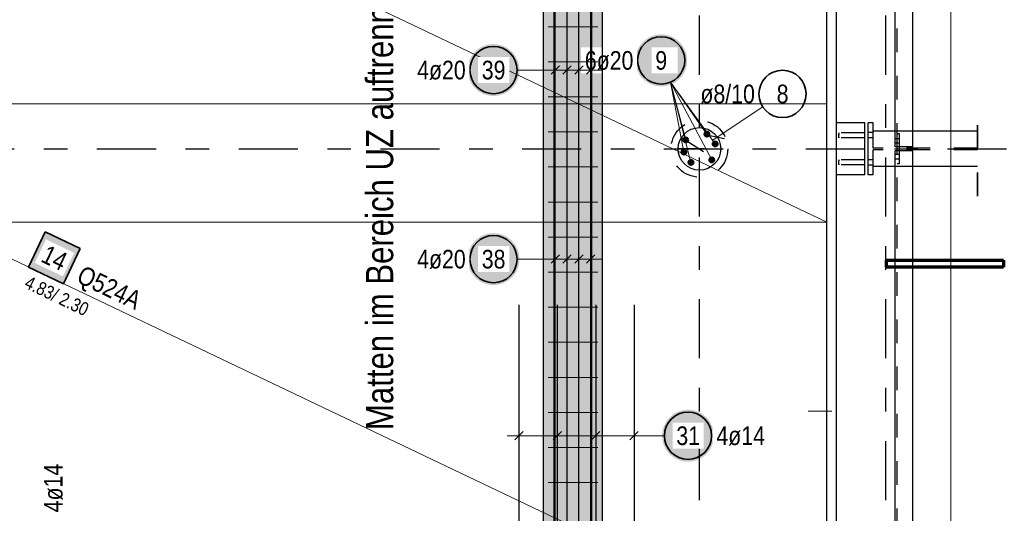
# Model space of a CAD drawing. Header units: millimetres. Extents: x -7.9 to 38.5, y -8.4 to 24.5.
# Tile 19 of 37: x 14.4 to 18.6, y 12.5 to 14.6. Entities that reach past the tile are written whole.
import ezdxf

# ---------------------------------------------------------------- set-up
doc = ezdxf.new("R2010")
doc.units = ezdxf.units.MM
doc.linetypes.add('DASHDOTX2', pattern=[2, 1, -0.5, 0, -0.5])
doc.linetypes.add('HIDDEN', pattern=[0.375, 0.25, -0.125])
for name, color, linetype, lineweight in [('Achsen', 7, 'Continuous', 20), ('Schraffuren', 7, 'Continuous', 20), ('Stabstahl', 7, 'Continuous', 20)]:
    doc.layers.add(name, color=color, linetype=linetype, lineweight=lineweight)
doc.styles.add('Arial Narrow', font='ARIALN.TTF')

msp = doc.modelspace()

# ---------------------------------------------------------------- hatches: boundary and pattern name
at = {"lineweight": 18, "true_color": 0xffffff}
msp.add_hatch(color=7, dxfattribs=at).paths.add_polyline_path([(14.689757, 13.64455), (14.540791, 13.715502), (14.469839, 13.566536), (14.618805, 13.495584)])
at = {"lineweight": 25, "true_color": 0xffffff}
msp.add_hatch(color=7, dxfattribs=at).paths.add_polyline_path([(17.372076, 12.852886), (17.372009, 12.856725), (17.371808, 12.860559), (17.371473, 12.864384), (17.371005, 12.868195), (17.370404, 12.871987), (17.369672, 12.875756), (17.368808, 12.879497), (17.367814, 12.883206), (17.366692, 12.886878), (17.365442, 12.890508), (17.364066, 12.894093), (17.362566, 12.897627), (17.360943, 12.901107), (17.3592, 12.904528), (17.357338, 12.907886), (17.355361, 12.911177), (17.35327, 12.914397), (17.351067, 12.917542), (17.348757, 12.920609), (17.34634, 12.923593), (17.343821, 12.92649), (17.341203, 12.929298), (17.338488, 12.932013), (17.33568, 12.934632), (17.332782, 12.937151), (17.329798, 12.939567), (17.326732, 12.941878), (17.323587, 12.94408), (17.320367, 12.946171), (17.317076, 12.948149), (17.313717, 12.95001), (17.310296, 12.951753), (17.306817, 12.953376), (17.303282, 12.954876), (17.299698, 12.956252), (17.296067, 12.957502), (17.292396, 12.958625), (17.288687, 12.959618), (17.284946, 12.960482), (17.281177, 12.961215), (17.277385, 12.961815), (17.273574, 12.962283), (17.269749, 12.962618), (17.265914, 12.962819), (17.262076, 12.962886), (17.258237, 12.962819), (17.254402, 12.962618), (17.250577, 12.962283), (17.246766, 12.961815), (17.242974, 12.961215), (17.239205, 12.960482), (17.235464, 12.959618), (17.231755, 12.958625), (17.228084, 12.957502), (17.224453, 12.956252), (17.220869, 12.954876), (17.217334, 12.953376), (17.213855, 12.951753), (17.210434, 12.95001), (17.207076, 12.948149), (17.203784, 12.946171), (17.200564, 12.94408), (17.197419, 12.941878), (17.194353, 12.939567), (17.191369, 12.937151), (17.188471, 12.934632), (17.185663, 12.932013), (17.182948, 12.929298), (17.18033, 12.92649), (17.177811, 12.923593), (17.175394, 12.920609), (17.173084, 12.917542), (17.170881, 12.914397), (17.16879, 12.911177), (17.166813, 12.907886), (17.164951, 12.904528), (17.163208, 12.901107), (17.161586, 12.897627), (17.160085, 12.894093), (17.158709, 12.890508), (17.157459, 12.886878), (17.156337, 12.883206), (17.155343, 12.879497), (17.154479, 12.875756), (17.153747, 12.871987), (17.153146, 12.868195), (17.152678, 12.864384), (17.152343, 12.860559), (17.152143, 12.856725), (17.152076, 12.852886), (17.152143, 12.849047), (17.152343, 12.845213), (17.152678, 12.841388), (17.153146, 12.837577), (17.153747, 12.833785), (17.154479, 12.830016), (17.155343, 12.826274), (17.156337, 12.822566), (17.157459, 12.818894), (17.158709, 12.815264), (17.160085, 12.811679), (17.161586, 12.808145), (17.163208, 12.804665), (17.164951, 12.801244), (17.166813, 12.797886), (17.16879, 12.794595), (17.170881, 12.791375), (17.173084, 12.78823), (17.175394, 12.785163), (17.177811, 12.782179), (17.18033, 12.779282), (17.182948, 12.776473), (17.185663, 12.773759), (17.188471, 12.77114), (17.191369, 12.768621), (17.194353, 12.766205), (17.197419, 12.763894), (17.200564, 12.761692), (17.203784, 12.759601), (17.207076, 12.757623), (17.210434, 12.755762), (17.213855, 12.754019), (17.217334, 12.752396), (17.220869, 12.750896), (17.224453, 12.74952), (17.228084, 12.74827), (17.231755, 12.747147), (17.235464, 12.746153), (17.239205, 12.74529), (17.242974, 12.744557), (17.246766, 12.743956), (17.250577, 12.743488), (17.254402, 12.743154), (17.258237, 12.742953), (17.262076, 12.742886), (17.265914, 12.742953), (17.269749, 12.743154), (17.273574, 12.743488), (17.277385, 12.743956), (17.281177, 12.744557), (17.284946, 12.74529), (17.288687, 12.746153), (17.292396, 12.747147), (17.296067, 12.74827), (17.299698, 12.74952), (17.303282, 12.750896), (17.306817, 12.752396), (17.310296, 12.754019), (17.313717, 12.755762), (17.317076, 12.757623), (17.320367, 12.759601), (17.323587, 12.761692), (17.326732, 12.763894), (17.329798, 12.766205), (17.332782, 12.768621), (17.33568, 12.77114), (17.338488, 12.773759), (17.341203, 12.776473), (17.343821, 12.779282), (17.34634, 12.782179), (17.348757, 12.785163), (17.351067, 12.78823), (17.35327, 12.791375), (17.355361, 12.794595), (17.357338, 12.797886), (17.3592, 12.801244), (17.360943, 12.804665), (17.362566, 12.808145), (17.364066, 12.811679), (17.365442, 12.815264), (17.366692, 12.818894), (17.367814, 12.822566), (17.368808, 12.826274), (17.369672, 12.830016), (17.370404, 12.833785), (17.371005, 12.837577), (17.371473, 12.841388), (17.371808, 12.845213)])
at = {"layer": 'Schraffuren', "lineweight": 25, "true_color": 0xd7ffd7}
msp.add_hatch(color=254, dxfattribs=at).paths.add_polyline_path([(16.89992, 17.456544), (16.900096, 12.006538), (16.650096, 12.006535), (16.650096, 17.456546)])
at = {"layer": 'Schraffuren', "lineweight": 25, "true_color": 0xffffff}
for points in [[(16.54857, 14.4), (16.548503, 14.403839), (16.548302, 14.407673), (16.547968, 14.411498), (16.5475, 14.415309), (16.546899, 14.419101), (16.546167, 14.42287), (16.545303, 14.426611), (16.544309, 14.43032), (16.543187, 14.433992), (16.541937, 14.437622), (16.540561, 14.441207), (16.53906, 14.444741), (16.537438, 14.448221), (16.535695, 14.451642), (16.533833, 14.455), (16.531856, 14.458291), (16.529765, 14.461511), (16.527562, 14.464656), (16.525252, 14.467723), (16.522835, 14.470707), (16.520316, 14.473604), (16.517698, 14.476412), (16.514983, 14.479127), (16.512175, 14.481746), (16.509277, 14.484265), (16.506293, 14.486681), (16.503227, 14.488992), (16.500082, 14.491194), (16.496862, 14.493285), (16.49357, 14.495263), (16.490212, 14.497124), (16.486791, 14.498867), (16.483311, 14.50049), (16.479777, 14.50199), (16.476193, 14.503366), (16.472562, 14.504616), (16.468891, 14.505739), (16.465182, 14.506733), (16.461441, 14.507596), (16.457672, 14.508329), (16.453879, 14.508929), (16.450069, 14.509397), (16.446244, 14.509732), (16.442409, 14.509933), (16.43857, 14.51), (16.434732, 14.509933), (16.430897, 14.509732), (16.427072, 14.509397), (16.423261, 14.508929), (16.419469, 14.508329), (16.4157, 14.507596), (16.411959, 14.506733), (16.40825, 14.505739), (16.404579, 14.504616), (16.400948, 14.503366), (16.397364, 14.50199), (16.393829, 14.50049), (16.39035, 14.498867), (16.386929, 14.497124), (16.38357, 14.495263), (16.380279, 14.493285), (16.377059, 14.491194), (16.373914, 14.488992), (16.370848, 14.486681), (16.367864, 14.484265), (16.364966, 14.481746), (16.362158, 14.479127), (16.359443, 14.476412), (16.356825, 14.473604), (16.354306, 14.470707), (16.351889, 14.467723), (16.349579, 14.464656), (16.347376, 14.461511), (16.345285, 14.458291), (16.343308, 14.455), (16.341446, 14.451642), (16.339703, 14.448221), (16.33808, 14.444741), (16.33658, 14.441207), (16.335204, 14.437622), (16.333954, 14.433992), (16.332832, 14.43032), (16.331838, 14.426611), (16.330974, 14.42287), (16.330242, 14.419101), (16.329641, 14.415309), (16.329173, 14.411498), (16.328838, 14.407673), (16.328637, 14.403839), (16.32857, 14.4), (16.328637, 14.396161), (16.328838, 14.392327), (16.329173, 14.388502), (16.329641, 14.384691), (16.330242, 14.380899), (16.330974, 14.37713), (16.331838, 14.373389), (16.332832, 14.36968), (16.333954, 14.366008), (16.335204, 14.362378), (16.33658, 14.358793), (16.33808, 14.355259), (16.339703, 14.351779), (16.341446, 14.348358), (16.343308, 14.345), (16.345285, 14.341709), (16.347376, 14.338489), (16.349579, 14.335344), (16.351889, 14.332277), (16.354306, 14.329293), (16.356825, 14.326396), (16.359443, 14.323588), (16.362158, 14.320873), (16.364966, 14.318254), (16.367864, 14.315735), (16.370848, 14.313319), (16.373914, 14.311008), (16.377059, 14.308806), (16.380279, 14.306715), (16.38357, 14.304737), (16.386929, 14.302876), (16.39035, 14.301133), (16.393829, 14.29951), (16.397364, 14.29801), (16.400948, 14.296634), (16.404579, 14.295384), (16.40825, 14.294261), (16.411959, 14.293267), (16.4157, 14.292404), (16.419469, 14.291671), (16.423261, 14.291071), (16.427072, 14.290603), (16.430897, 14.290268), (16.434732, 14.290067), (16.43857, 14.29), (16.442409, 14.290067), (16.446244, 14.290268), (16.450069, 14.290603), (16.453879, 14.291071), (16.457672, 14.291671), (16.461441, 14.292404), (16.465182, 14.293267), (16.468891, 14.294261), (16.472562, 14.295384), (16.476193, 14.296634), (16.479777, 14.29801), (16.483311, 14.29951), (16.486791, 14.301133), (16.490212, 14.302876), (16.49357, 14.304737), (16.496862, 14.306715), (16.500082, 14.308806), (16.503227, 14.311008), (16.506293, 14.313319), (16.509277, 14.315735), (16.512175, 14.318254), (16.514983, 14.320873), (16.517698, 14.323588), (16.520316, 14.326396), (16.522835, 14.329293), (16.525252, 14.332277), (16.527562, 14.335344), (16.529765, 14.338489), (16.531856, 14.341709), (16.533833, 14.345), (16.535695, 14.348358), (16.537438, 14.351779), (16.53906, 14.355259), (16.540561, 14.358793), (16.541937, 14.362378), (16.543187, 14.366008), (16.544309, 14.36968), (16.545303, 14.373389), (16.546167, 14.37713), (16.546899, 14.380899), (16.5475, 14.384691), (16.547968, 14.388502), (16.548302, 14.392327)], [(16.54857, 13.6), (16.548503, 13.603839), (16.548302, 13.607673), (16.547968, 13.611498), (16.5475, 13.615309), (16.546899, 13.619101), (16.546167, 13.62287), (16.545303, 13.626611), (16.544309, 13.63032), (16.543187, 13.633992), (16.541937, 13.637622), (16.540561, 13.641207), (16.53906, 13.644741), (16.537438, 13.648221), (16.535695, 13.651642), (16.533833, 13.655), (16.531856, 13.658291), (16.529765, 13.661511), (16.527562, 13.664656), (16.525252, 13.667723), (16.522835, 13.670707), (16.520316, 13.673604), (16.517698, 13.676412), (16.514983, 13.679127), (16.512175, 13.681746), (16.509277, 13.684265), (16.506293, 13.686681), (16.503227, 13.688992), (16.500082, 13.691194), (16.496862, 13.693285), (16.49357, 13.695263), (16.490212, 13.697124), (16.486791, 13.698867), (16.483311, 13.70049), (16.479777, 13.70199), (16.476193, 13.703366), (16.472562, 13.704616), (16.468891, 13.705739), (16.465182, 13.706733), (16.461441, 13.707596), (16.457672, 13.708329), (16.453879, 13.708929), (16.450069, 13.709397), (16.446244, 13.709732), (16.442409, 13.709933), (16.43857, 13.71), (16.434732, 13.709933), (16.430897, 13.709732), (16.427072, 13.709397), (16.423261, 13.708929), (16.419469, 13.708329), (16.4157, 13.707596), (16.411959, 13.706733), (16.40825, 13.705739), (16.404579, 13.704616), (16.400948, 13.703366), (16.397364, 13.70199), (16.393829, 13.70049), (16.39035, 13.698867), (16.386929, 13.697124), (16.38357, 13.695263), (16.380279, 13.693285), (16.377059, 13.691194), (16.373914, 13.688992), (16.370848, 13.686681), (16.367864, 13.684265), (16.364966, 13.681746), (16.362158, 13.679127), (16.359443, 13.676412), (16.356825, 13.673604), (16.354306, 13.670707), (16.351889, 13.667723), (16.349579, 13.664656), (16.347376, 13.661511), (16.345285, 13.658291), (16.343308, 13.655), (16.341446, 13.651642), (16.339703, 13.648221), (16.33808, 13.644741), (16.33658, 13.641207), (16.335204, 13.637622), (16.333954, 13.633992), (16.332832, 13.63032), (16.331838, 13.626611), (16.330974, 13.62287), (16.330242, 13.619101), (16.329641, 13.615309), (16.329173, 13.611498), (16.328838, 13.607673), (16.328637, 13.603839), (16.32857, 13.6), (16.328637, 13.596161), (16.328838, 13.592327), (16.329173, 13.588502), (16.329641, 13.584691), (16.330242, 13.580899), (16.330974, 13.57713), (16.331838, 13.573389), (16.332832, 13.56968), (16.333954, 13.566008), (16.335204, 13.562378), (16.33658, 13.558793), (16.33808, 13.555259), (16.339703, 13.551779), (16.341446, 13.548358), (16.343308, 13.545), (16.345285, 13.541709), (16.347376, 13.538489), (16.349579, 13.535344), (16.351889, 13.532277), (16.354306, 13.529293), (16.356825, 13.526396), (16.359443, 13.523588), (16.362158, 13.520873), (16.364966, 13.518254), (16.367864, 13.515735), (16.370848, 13.513319), (16.373914, 13.511008), (16.377059, 13.508806), (16.380279, 13.506715), (16.38357, 13.504737), (16.386929, 13.502876), (16.39035, 13.501133), (16.393829, 13.49951), (16.397364, 13.49801), (16.400948, 13.496634), (16.404579, 13.495384), (16.40825, 13.494261), (16.411959, 13.493267), (16.4157, 13.492404), (16.419469, 13.491671), (16.423261, 13.491071), (16.427072, 13.490603), (16.430897, 13.490268), (16.434732, 13.490067), (16.43857, 13.49), (16.442409, 13.490067), (16.446244, 13.490268), (16.450069, 13.490603), (16.453879, 13.491071), (16.457672, 13.491671), (16.461441, 13.492404), (16.465182, 13.493267), (16.468891, 13.494261), (16.472562, 13.495384), (16.476193, 13.496634), (16.479777, 13.49801), (16.483311, 13.49951), (16.486791, 13.501133), (16.490212, 13.502876), (16.49357, 13.504737), (16.496862, 13.506715), (16.500082, 13.508806), (16.503227, 13.511008), (16.506293, 13.513319), (16.509277, 13.515735), (16.512175, 13.518254), (16.514983, 13.520873), (16.517698, 13.523588), (16.520316, 13.526396), (16.522835, 13.529293), (16.525252, 13.532277), (16.527562, 13.535344), (16.529765, 13.538489), (16.531856, 13.541709), (16.533833, 13.545), (16.535695, 13.548358), (16.537438, 13.551779), (16.53906, 13.555259), (16.540561, 13.558793), (16.541937, 13.562378), (16.543187, 13.566008), (16.544309, 13.56968), (16.545303, 13.573389), (16.546167, 13.57713), (16.546899, 13.580899), (16.5475, 13.584691), (16.547968, 13.588502), (16.548302, 13.592327)]]:
    msp.add_hatch(color=7, dxfattribs=at).paths.add_polyline_path(points)
at = {"layer": 'Stabstahl', "lineweight": 50, "true_color": 0xffffff}
msp.add_hatch(color=7, dxfattribs=at).paths.add_polyline_path([(17.258427, 14.440767), (17.25836, 14.444606), (17.258159, 14.44844), (17.257824, 14.452265), (17.257356, 14.456076), (17.256755, 14.459868), (17.256023, 14.463637), (17.255159, 14.467378), (17.254165, 14.471087), (17.253043, 14.474759), (17.251793, 14.478389), (17.250417, 14.481974), (17.248917, 14.485508), (17.247294, 14.488988), (17.245551, 14.492409), (17.243689, 14.495767), (17.241712, 14.499058), (17.239621, 14.502278), (17.237418, 14.505423), (17.235108, 14.50849), (17.232691, 14.511474), (17.230173, 14.514371), (17.227554, 14.517179), (17.224839, 14.519894), (17.222031, 14.522513), (17.219133, 14.525032), (17.216149, 14.527448), (17.213083, 14.529759), (17.209938, 14.531961), (17.206718, 14.534052), (17.203427, 14.53603), (17.200068, 14.537891), (17.196647, 14.539634), (17.193168, 14.541257), (17.189633, 14.542757), (17.186049, 14.544133), (17.182418, 14.545383), (17.178747, 14.546506), (17.175038, 14.5475), (17.171297, 14.548363), (17.167528, 14.549096), (17.163736, 14.549697), (17.159925, 14.550164), (17.1561, 14.550499), (17.152266, 14.5507), (17.148427, 14.550767), (17.144588, 14.5507), (17.140753, 14.550499), (17.136928, 14.550164), (17.133118, 14.549697), (17.129325, 14.549096), (17.125556, 14.548363), (17.121815, 14.5475), (17.118106, 14.546506), (17.114435, 14.545383), (17.110804, 14.544133), (17.10722, 14.542757), (17.103686, 14.541257), (17.100206, 14.539634), (17.096785, 14.537891), (17.093427, 14.53603), (17.090135, 14.534052), (17.086915, 14.531961), (17.08377, 14.529759), (17.080704, 14.527448), (17.07772, 14.525032), (17.074822, 14.522513), (17.072014, 14.519894), (17.069299, 14.517179), (17.066681, 14.514371), (17.064162, 14.511474), (17.061745, 14.50849), (17.059435, 14.505423), (17.057232, 14.502278), (17.055141, 14.499058), (17.053164, 14.495767), (17.051302, 14.492409), (17.049559, 14.488988), (17.047937, 14.485508), (17.046436, 14.481974), (17.04506, 14.478389), (17.04381, 14.474759), (17.042688, 14.471087), (17.041694, 14.467378), (17.04083, 14.463637), (17.040098, 14.459868), (17.039497, 14.456076), (17.039029, 14.452265), (17.038695, 14.44844), (17.038494, 14.444606), (17.038427, 14.440767), (17.038494, 14.436928), (17.038695, 14.433094), (17.039029, 14.429269), (17.039497, 14.425458), (17.040098, 14.421666), (17.04083, 14.417897), (17.041694, 14.414156), (17.042688, 14.410447), (17.04381, 14.406775), (17.04506, 14.403145), (17.046436, 14.39956), (17.047937, 14.396026), (17.049559, 14.392546), (17.051302, 14.389125), (17.053164, 14.385767), (17.055141, 14.382476), (17.057232, 14.379256), (17.059435, 14.376111), (17.061745, 14.373044), (17.064162, 14.37006), (17.066681, 14.367163), (17.069299, 14.364355), (17.072014, 14.36164), (17.074822, 14.359021), (17.07772, 14.356502), (17.080704, 14.354086), (17.08377, 14.351775), (17.086915, 14.349573), (17.090135, 14.347482), (17.093427, 14.345504), (17.096785, 14.343643), (17.100206, 14.3419), (17.103686, 14.340277), (17.10722, 14.338777), (17.110804, 14.337401), (17.114435, 14.336151), (17.118106, 14.335028), (17.121815, 14.334035), (17.125556, 14.333171), (17.129325, 14.332438), (17.133118, 14.331838), (17.136928, 14.33137), (17.140753, 14.331035), (17.144588, 14.330834), (17.148427, 14.330767), (17.152266, 14.330834), (17.1561, 14.331035), (17.159925, 14.33137), (17.163736, 14.331838), (17.167528, 14.332438), (17.171297, 14.333171), (17.175038, 14.334035), (17.178747, 14.335028), (17.182418, 14.336151), (17.186049, 14.337401), (17.189633, 14.338777), (17.193168, 14.340277), (17.196647, 14.3419), (17.200068, 14.343643), (17.203427, 14.345504), (17.206718, 14.347482), (17.209938, 14.349573), (17.213083, 14.351775), (17.216149, 14.354086), (17.219133, 14.356502), (17.222031, 14.359021), (17.224839, 14.36164), (17.227554, 14.364355), (17.230173, 14.367163), (17.232691, 14.37006), (17.235108, 14.373044), (17.237418, 14.376111), (17.239621, 14.379256), (17.241712, 14.382476), (17.243689, 14.385767), (17.245551, 14.389125), (17.247294, 14.392546), (17.248917, 14.396026), (17.250417, 14.39956), (17.251793, 14.403145), (17.253043, 14.406775), (17.254165, 14.410447), (17.255159, 14.414156), (17.256023, 14.417897), (17.256755, 14.421666), (17.257356, 14.425458), (17.257824, 14.429269), (17.258159, 14.433094)])

# ---------------------------------------------------------------- linework, layer by layer
at = {"color": 3, "linetype": 'Continuous', "lineweight": 25}
for p, q in [((17.84937, 8.496544), (17.849611, 18.196544)), ((17.890275, 3.996544), (17.890275, 18.086548)), ((16.650096, 12.006535), (16.650096, 17.456546)), ((18.13878, 14.141544), (18.13878, 16.021544)), ((18.21378, 14.141544), (18.21378, 16.021544)), ((18.010275, 14.176544), (17.890275, 14.176544)), ((18.010275, 13.956544), (18.010275, 14.176544)), ((18.024975, 13.956544), (18.024975, 14.176544)), ((18.044975, 14.176544), (18.024975, 14.176544)), ((18.044975, 14.141544), (18.044975, 14.176544)), ((18.487445, 14.141544), (18.044975, 14.141544)), ((18.044975, 13.956544), (18.044975, 13.991544)), ((18.487445, 13.991544), (18.044975, 13.991544)), ((18.13878, 12.111544), (18.13878, 13.991544)), ((18.21378, 12.111544), (18.21378, 13.991544)), ((18.010275, 13.956544), (17.890275, 13.956544)), ((18.044975, 13.956544), (18.024975, 13.956544)), ((16.545951, 13.406535), (16.545955, 10.406535)), ((16.708618, 13.406535), (16.708623, 10.406535)), ((16.871285, 13.406535), (16.87129, 10.406535)), ((17.033953, 13.406535), (17.033957, 10.406535)), ((16.528274, 12.835207), (16.563629, 12.870563)), ((16.690941, 12.835207), (16.726297, 12.870563)), ((16.853609, 12.835208), (16.888964, 12.870563)), ((17.016276, 12.835208), (17.051631, 12.870563))]:
    msp.add_line(p, q, dxfattribs=at)
at = {"color": 5, "linetype": 'Continuous', "lineweight": 18}
for p, q in [((18.375, 1.601544), (18.375, 16.945033)), ((16.545952, 12.777885), (16.545952, 12.927885)), ((16.708619, 12.777885), (16.708619, 12.927885)), ((16.871286, 12.777885), (16.871286, 12.927885)), ((17.033954, 12.777886), (17.033953, 12.927886)), ((17.083953, 12.852886), (16.495952, 12.852885)), ((17.162076, 12.852886), (17.083953, 12.852886))]:
    msp.add_line(p, q, dxfattribs=at)
at = {"color": 3, "linetype": 'HIDDEN', "lineweight": 25, "ltscale": 0.25}
for p, q in [((18.14728, 14.075094), (18.14728, 16.087994)), ((17.900211, 14.128053), (17.900211, 14.131461)), ((18.010275, 14.134544), (17.900256, 14.134544)), ((17.900256, 14.134544), (17.900256, 14.133741)), ((17.900256, 14.133749), (17.900256, 14.134544)), ((17.900256, 14.133741), (17.900256, 14.131461)), ((17.900256, 14.128072), (17.900256, 14.131476)), ((17.90051, 14.133749), (17.90051, 14.131476)), ((18.044975, 14.135533), (18.024975, 14.135533)), ((18.044975, 14.135533), (18.024975, 14.135533)), ((18.044975, 14.070094), (18.044975, 14.141544)), ((18.13878, 14.075094), (18.13878, 14.141544)), ((18.15728, 14.130094), (18.14728, 14.130094)), ((18.15728, 14.070094), (18.15728, 14.130094)), ((18.21378, 14.075094), (18.21378, 14.141544)), ((17.900211, 14.124034), (17.900211, 14.128053)), ((17.900211, 14.120016), (17.900211, 14.124034)), ((17.900211, 14.116627), (17.900211, 14.120016)), ((17.900254, 14.113544), (17.900254, 14.114339)), ((17.900255, 14.116612), (17.900256, 14.120016)), ((17.900256, 14.116627), (17.900256, 14.114347)), ((18.010275, 14.113544), (17.900256, 14.113544)), ((17.900257, 14.114347), (17.900257, 14.113544)), ((17.90051, 14.116612), (17.90051, 14.114339)), ((18.044975, 14.112533), (18.024975, 14.112533)), ((18.044975, 14.112533), (18.024975, 14.112533)), ((18.147281, 14.109594), (18.138781, 14.109594)), ((18.147281, 14.090594), (18.138781, 14.090594)), ((18.15728, 14.109594), (18.147281, 14.109594)), ((18.15728, 14.090594), (18.147281, 14.090594)), ((18.487445, 14.070094), (18.044975, 14.070094)), ((18.044975, 13.991544), (18.044975, 14.062994)), ((18.487445, 14.062994), (18.044975, 14.062994)), ((18.13878, 13.991544), (18.13878, 14.057994)), ((18.213781, 14.075094), (18.138781, 14.075094)), ((18.213781, 14.057994), (18.138781, 14.057994)), ((18.14728, 14.070094), (18.14728, 14.075094)), ((18.14728, 14.057994), (18.14728, 14.062994)), ((18.14728, 12.045094), (18.14728, 14.057994)), ((18.15728, 14.002994), (18.15728, 14.062994)), ((18.21378, 13.991544), (18.21378, 14.057994)), ((17.900212, 14.013053), (17.900212, 14.016461)), ((17.900212, 14.009034), (17.900212, 14.013053)), ((17.900212, 14.005016), (17.900212, 14.009034)), ((17.900212, 14.001627), (17.900212, 14.005016)), ((17.900247, 14.018749), (17.900247, 14.019544)), ((17.900254, 14.013072), (17.900254, 14.016476)), ((17.900254, 14.001612), (17.900254, 14.005016)), ((18.010275, 14.019544), (17.900255, 14.019544)), ((17.900258, 14.018741), (17.900258, 14.016461)), ((17.900263, 14.019544), (17.900263, 14.018741)), ((17.900508, 14.018749), (17.900507, 14.016476)), ((18.044975, 14.020533), (18.024975, 14.020533)), ((18.044975, 14.020533), (18.024975, 14.020533)), ((18.147281, 14.042494), (18.138781, 14.042494)), ((18.147281, 14.023494), (18.138781, 14.023494)), ((18.15728, 14.042494), (18.147281, 14.042494)), ((18.15728, 14.023494), (18.147281, 14.023494)), ((17.900246, 13.998544), (17.900246, 13.999339)), ((18.010275, 13.998544), (17.900255, 13.998544)), ((17.900258, 14.001627), (17.900258, 13.999347)), ((17.900264, 13.999347), (17.900264, 13.998544)), ((17.900507, 14.001612), (17.900507, 13.999339)), ((18.044975, 13.997533), (18.024975, 13.997533)), ((18.044975, 13.997533), (18.024975, 13.997533)), ((18.15728, 14.002994), (18.14728, 14.002994))]:
    msp.add_line(p, q, dxfattribs=at)
at = {"color": 7, "linetype": 'Continuous', "lineweight": 18}
for p, q in [((17.85008, 13.756539), (17.850245, 16.03121)), ((17.850078, 14.256539), (13.021331, 14.256534)), ((17.85008, 11.95654), (13.021331, 14.256455)), ((17.85008, 11.95654), (17.850078, 14.256539)), ((13.021335, 13.756534), (17.85008, 13.756539)), ((17.85008, 13.756539), (17.85008, 13.756539))]:
    msp.add_line(p, q, dxfattribs=at)
at = {"color": 9, "linetype": 'Continuous', "lineweight": 0}
for p, q in [((16.670096, 14.583208), (16.880096, 14.583208)), ((16.670096, 14.286541), (16.880096, 14.286541)), ((16.670096, 14.138208), (16.880096, 14.138208)), ((16.670096, 13.989874), (16.880096, 13.989874)), ((16.670096, 13.841541), (16.880096, 13.841541)), ((16.670096, 13.693207), (16.880096, 13.693207)), ((16.670096, 13.544874), (16.880096, 13.544874)), ((16.670096, 13.396541), (16.880096, 13.396541)), ((16.670096, 13.248207), (16.880096, 13.248207)), ((16.670096, 13.099874), (16.880096, 13.099874)), ((16.670096, 12.95154), (16.880096, 12.95154)), ((16.670096, 12.803207), (16.880096, 12.803207)), ((16.670096, 12.654873), (16.880096, 12.654873))]:
    msp.add_line(p, q, dxfattribs=at)
at = {"color": 2, "linetype": 'HIDDEN', "lineweight": 35, "ltscale": 0.25}
msp.add_line((18.487445, 13.866544), (18.487445, 14.266544), dxfattribs=at)
at = {"color": 2, "linetype": 'Continuous', "lineweight": 35}
for p, q in [((14.540791, 13.715502), (14.469839, 13.566536)), ((14.689757, 13.64455), (14.540791, 13.715502)), ((14.618805, 13.495584), (14.689757, 13.64455)), ((14.469839, 13.566536), (14.618805, 13.495584))]:
    msp.add_line(p, q, dxfattribs=at)
at = {"color": 1, "linetype": 'Continuous', "lineweight": 70}
for p, q in [((18.101952, 13.565777), (18.101952, 13.595782)), ((18.101952, 13.595782), (18.596947, 13.595782)), ((18.596947, 13.595782), (18.596947, 13.565777)), ((18.596947, 13.565777), (18.101952, 13.565777))]:
    msp.add_line(p, q, dxfattribs=at)
at = {"color": 9, "linetype": 'HIDDEN', "lineweight": 0, "ltscale": 0.25}
msp.add_line((17.770275, 12.956544), (17.890275, 12.956544), dxfattribs=at)
at = {"color": 3, "linetype": 'HIDDEN', "lineweight": 25, "ltscale": 0.25}
msp.add_circle((17.310338, 14.066538), 0.12, dxfattribs=at)
at = {"color": 9, "linetype": 'Continuous', "lineweight": 0}
for centre in [(17.90051, 14.125713), (17.190338, 14.066538)]:
    msp.add_circle(centre, 0.00111, dxfattribs=at)
at = {"color": 2, "linetype": 'Continuous', "lineweight": 35}
msp.add_circle((17.262076, 12.852886), 0.1, dxfattribs=at)
at = {"layer": 'Achsen', "color": 3, "linetype": 'DASHDOTX2', "lineweight": 25, "ltscale": 0.25}
for p, q in [((17.309969, 0.580289), (17.309969, 19.628283)), ((18.099969, 0.580289), (18.099969, 19.628283)), ((2.160322, 14.066548), (19.677826, 14.066548))]:
    msp.add_line(p, q, dxfattribs=at)
at = {"layer": 'Schraffuren', "color": 3, "linetype": 'Continuous', "lineweight": 25}
for p, q in [((16.70016, 10.820151), (16.70016, 18.320151)), ((16.750203, 10.820151), (16.750203, 18.320151)), ((16.800245, 10.820151), (16.800245, 18.320151)), ((16.700096, 11.076546), (16.700096, 17.676546)), ((16.750096, 11.076546), (16.750096, 17.676546)), ((16.800096, 11.076546), (16.800096, 17.676546)), ((16.695096, 11.856538), (16.695096, 17.656546)), ((16.682482, 14.382322), (16.717838, 14.417678)), ((16.732525, 14.382322), (16.76788, 14.417678)), ((16.682419, 13.582322), (16.717774, 13.617678)), ((16.732419, 13.582322), (16.767774, 13.617678)), ((16.782419, 13.582322), (16.817774, 13.617678)), ((16.832418, 13.582322), (16.867774, 13.617678))]:
    msp.add_line(p, q, dxfattribs=at)
at = {"layer": 'Schraffuren', "color": 5, "linetype": 'Continuous', "lineweight": 18}
for p, q in [((16.70016, 14.325), (16.70016, 14.475)), ((16.750203, 14.325), (16.750203, 14.475)), ((16.800245, 14.325), (16.800245, 14.475)), ((16.53857, 14.4), (16.65016, 14.4)), ((16.700096, 13.525), (16.700096, 13.675)), ((16.750096, 13.525), (16.750096, 13.675)), ((16.800096, 13.525), (16.800096, 13.675)), ((16.850096, 13.525), (16.850096, 13.675)), ((16.53857, 13.6), (16.650096, 13.6)), ((16.900096, 13.6), (16.650096, 13.6))]:
    msp.add_line(p, q, dxfattribs=at)
at = {"layer": 'Schraffuren', "color": 2, "linetype": 'Continuous', "lineweight": 35}
for centre in [(16.43857, 14.4), (16.43857, 13.6)]:
    msp.add_circle(centre, 0.1, dxfattribs=at)
at = {"layer": 'Stabstahl', "color": 5, "linetype": 'Continuous', "lineweight": 18}
for p, q in [((17.244375, 14.053085), (17.187747, 14.348822)), ((17.252089, 14.104274), (17.187747, 14.348822)), ((17.341846, 14.128817), (17.187747, 14.348822)), ((17.376908, 14.087445), (17.187747, 14.348822)), ((17.362366, 14.019692), (17.187747, 14.348822)), ((17.274528, 14.008907), (17.187747, 14.348822)), ((17.578567, 14.243836), (17.364571, 14.102386))]:
    msp.add_line(p, q, dxfattribs=at)
at = {"layer": 'Stabstahl', "color": 3, "linetype": 'Continuous', "lineweight": 25}
for p, q in [((17.233862, 14.114006), (17.327323, 14.055996)), ((17.354808, 14.122421), (17.416046, 14.109922)), ((17.330328, 14.066538), (17.220328, 14.066538))]:
    msp.add_line(p, q, dxfattribs=at)
at = {"layer": 'Stabstahl', "color": 2, "linetype": 'Continuous', "lineweight": 35}
for centre in [(17.148427, 14.440767), (17.66199, 14.298978)]:
    msp.add_circle(centre, 0.1, dxfattribs=at)
at = {"layer": 'Stabstahl', "color": 3, "linetype": 'Continuous', "lineweight": 25}
msp.add_circle((17.310338, 14.066538), 0.09001, dxfattribs=at)
at = {"layer": 'Stabstahl', "color": 4, "linetype": 'Continuous', "lineweight": 50}
for centre, radius in [((17.341846, 14.128817), 0.01), ((17.341846, 14.128817), 0.01), ((17.341846, 14.128817), 0.009), ((17.341846, 14.128817), 0.007), ((17.341846, 14.128817), 0.005), ((17.341846, 14.128817), 0.003), ((17.341846, 14.128817), 0.001), ((17.252089, 14.104274), 0.01), ((17.252089, 14.104274), 0.01), ((17.252089, 14.104274), 0.009), ((17.252089, 14.104274), 0.007), ((17.252089, 14.104274), 0.005), ((17.252089, 14.104274), 0.003), ((17.252089, 14.104274), 0.001), ((17.376908, 14.087445), 0.01), ((17.376908, 14.087445), 0.01), ((17.376908, 14.087445), 0.009), ((17.376908, 14.087445), 0.007), ((17.376908, 14.087445), 0.005), ((17.376908, 14.087445), 0.003), ((17.376908, 14.087445), 0.001), ((17.244375, 14.053085), 0.01), ((17.244375, 14.053085), 0.01), ((17.244375, 14.053085), 0.009), ((17.244375, 14.053085), 0.007), ((17.244375, 14.053085), 0.005), ((17.244375, 14.053085), 0.003), ((17.244375, 14.053085), 0.001), ((17.274528, 14.008907), 0.01), ((17.274528, 14.008907), 0.01), ((17.274528, 14.008907), 0.009), ((17.274528, 14.008907), 0.007), ((17.274528, 14.008907), 0.005), ((17.274528, 14.008907), 0.003), ((17.274528, 14.008907), 0.001), ((17.362366, 14.019692), 0.01), ((17.362366, 14.019692), 0.01), ((17.362366, 14.019692), 0.009), ((17.362366, 14.019692), 0.007), ((17.362366, 14.019692), 0.005), ((17.362366, 14.019692), 0.003), ((17.362366, 14.019692), 0.001)]:
    msp.add_circle(centre, radius, dxfattribs=at)

# ---------------------------------------------------------------- texts
at = {"layer": 'Schraffuren', "color": 4, "lineweight": 50, "style": 'Arial Narrow'}
msp.add_text('Matten im Bereich UZ auftrennen und auflegen', height=0.115, rotation=90, dxfattribs=at).set_placement((16.014067, 12.876794))
at = {"layer": 'Stabstahl', "color": 2, "lineweight": 35, "char_height": 0.07875, "attachment_point": 1, "line_spacing_factor": 0.9, "style": 'Arial Narrow'}
for s, insert in [('ø8/10', (17.314403, 14.338353)), ('8', (17.637184, 14.338353))]:
    msp.add_mtext(s, dxfattribs=dict(at, insert=insert))

# ---------------------------------------------------------------- next in the draw order: texts
at = {"color": 2, "lineweight": 35, "char_height": 0.07875, "attachment_point": 1, "line_spacing_factor": 0.9, "style": 'Arial Narrow', "bg_fill": 3, "box_fill_scale": 1.2, "bg_fill_color": 256, "bg_fill_true_color": 13158600, "bg_fill_transparency": 0}
for s, insert, rotation in [('14', (14.551938, 13.662426), 334.531722), ('Q524A', (14.70281, 13.576028), 334.531722), ('31', (17.212463, 12.892261), 0.000083), ('4ø14', (17.382075, 12.892261), 0.000083), ('4ø14', (14.535625, 12.528575), 90)]:
    msp.add_mtext(s, dxfattribs=dict(at, insert=insert, rotation=rotation))
at = {"layer": 'Schraffuren', "color": 2, "lineweight": 35, "char_height": 0.07875, "attachment_point": 1, "line_spacing_factor": 0.9, "style": 'Arial Narrow', "bg_fill": 3, "box_fill_scale": 1.2, "bg_fill_color": 256, "bg_fill_true_color": 13158600, "bg_fill_transparency": 0}
for s, insert in [('4ø20', (16.115395, 13.639375)), ('38', (16.388958, 13.639375))]:
    msp.add_mtext(s, dxfattribs=dict(at, insert=insert))
at = {"layer": 'Stabstahl', "color": 2, "lineweight": 35, "char_height": 0.07875, "attachment_point": 1, "line_spacing_factor": 0.9, "style": 'Arial Narrow', "bg_fill": 3, "box_fill_scale": 1.2, "bg_fill_color": 256, "bg_fill_true_color": 13158600, "bg_fill_transparency": 0}
for s, insert in [('6ø20', (16.825252, 14.480142)), ('9', (17.12362, 14.480142))]:
    msp.add_mtext(s, dxfattribs=dict(at, insert=insert))

# ---------------------------------------------------------------- next in the draw order: linework, layer by layer
at = {"color": 3, "linetype": 'Continuous', "lineweight": 25}
msp.add_line((16.900096, 12.006538), (16.900096, 17.456546), dxfattribs=at)
at = {"color": 7, "linetype": 'Continuous', "lineweight": 18}
msp.add_line((13.021335, 16.056531), (17.85008, 13.756618), dxfattribs=at)
at = {"color": 9, "linetype": 'Continuous', "lineweight": 0}
msp.add_line((16.670096, 14.434875), (16.880096, 14.434875), dxfattribs=at)
at = {"layer": 'Schraffuren', "color": 3, "linetype": 'Continuous', "lineweight": 25}
for p, q in [((16.850288, 10.820151), (16.850288, 18.320151)), ((16.850096, 11.076546), (16.850096, 17.676546)), ((16.855096, 11.856538), (16.855096, 17.656546)), ((16.782567, 14.382322), (16.817923, 14.417678)), ((16.83261, 14.382322), (16.867965, 14.417678))]:
    msp.add_line(p, q, dxfattribs=at)
at = {"layer": 'Schraffuren', "color": 5, "linetype": 'Continuous', "lineweight": 18}
for p, q in [((16.850288, 14.325), (16.850288, 14.475)), ((16.900288, 14.4), (16.65016, 14.4))]:
    msp.add_line(p, q, dxfattribs=at)

# ---------------------------------------------------------------- next in the draw order: texts
at = {"color": 2, "lineweight": 35, "insert": (14.456939, 13.539451), "char_height": 0.05625, "attachment_point": 1, "rotation": 334.531722, "line_spacing_factor": 0.9, "style": 'Arial Narrow', "bg_fill": 3, "box_fill_scale": 1.2, "bg_fill_color": 256, "bg_fill_true_color": 13158600, "bg_fill_transparency": 0}
msp.add_mtext(' 4.83/ 2.30', dxfattribs=at)

# ---------------------------------------------------------------- next in the draw order: texts
at = {"layer": 'Schraffuren', "color": 2, "lineweight": 35, "char_height": 0.07875, "attachment_point": 1, "line_spacing_factor": 0.9, "style": 'Arial Narrow', "bg_fill": 3, "box_fill_scale": 1.2, "bg_fill_color": 256, "bg_fill_true_color": 13158600, "bg_fill_transparency": 0}
for s, insert in [('4ø20', (16.115395, 14.439375)), ('39', (16.388958, 14.439375))]:
    msp.add_mtext(s, dxfattribs=dict(at, insert=insert))

doc.saveas('drawing.dxf')
